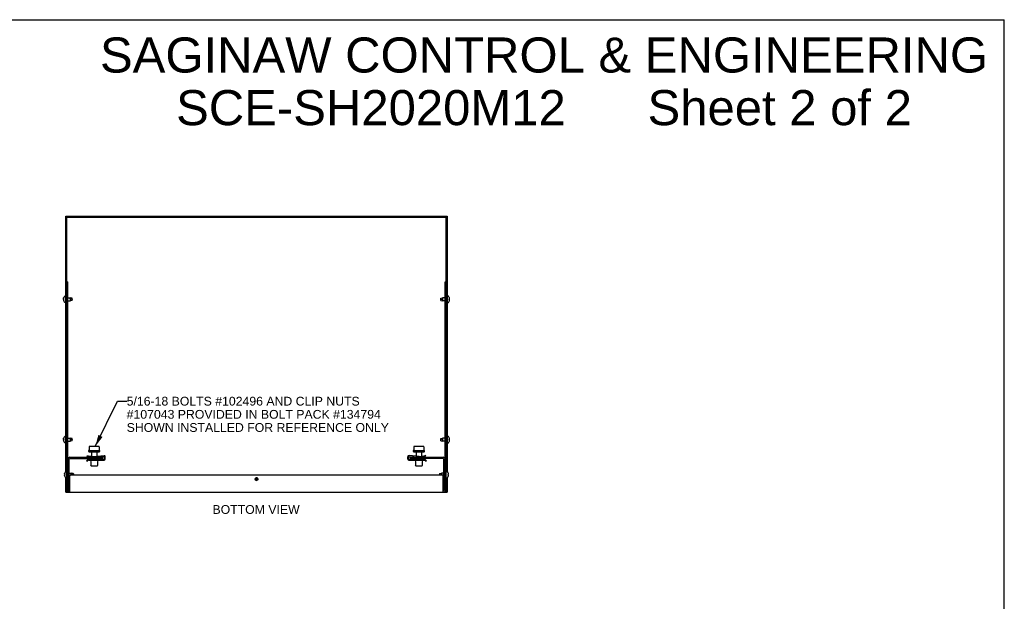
# Model space of a CAD drawing. Header units: inches. Extents: x 0 to 113, y 0 to 73.
# Tile 6 of 6: x 57 to 113, y 40 to 73. Entities that reach past the tile are written whole.
import ezdxf

# ---------------------------------------------------------------- set-up
doc = ezdxf.new("R2010")
doc.units = ezdxf.units.IN
doc.header["$LTSCALE"] = 6.233333
doc.header["$MEASUREMENT"] = 0
doc.layers.get('0').update_dxf_attribs({"linetype": 'CONTINUOUS'})
doc.layers.add('DIMENSIONS', color=7, linetype='CONTINUOUS')
doc.styles.get("Standard").update_dxf_attribs({"font": 'arial.ttf'})
doc.dimstyles.get("Standard").update_dxf_attribs({"dimtxt": 0.566667, "dimasz": 0.666667, "dimexe": 0.09, "dimexo": 0.07, "dimgap": 0.09, "dimtad": 0, "dimtih": 1, "dimtoh": 1, "dimdec": 3, "dimzin": 4, "dimdsep": 46, "dimtxsty": 'Standard', "dimblk": '_FILLED', "dimblk1": '_FILLED', "dimblk2": '_FILLED', "dimcen": 0.09, "dimadec": 3, "dimazin": 1, "dimtp": 0.001, "dimtm": 0.001, "dimtfac": 1, "dimtdec": 3, "dimtofl": 0, "dimtmove": 0, "dimatfit": 3, "dimldrblk": '_FILLED', "dimfxl": 0, "dimtolj": 1, "dimtzin": 4, "dimarcsym": 0})

# ---------------------------------------------------------------- blocks, each defined once
blk = doc.blocks.new('_FILLED')
at = {"color": 0, "linetype": 'ByBlock'}
blk.add_solid([(0, 0), (-1, 0.2), (-1, -0.2)], dxfattribs=at)

msp = doc.modelspace()

# ---------------------------------------------------------------- linework, layer by layer
at = {"color": 7, "linetype": 'Continuous'}
for p, q in [((0, 73.3333), (113.3333, 73.3333)), ((113.3333, 0), (113.3333, 73.3333)), ((59.8555, 47.5687), (59.8555, 62.1384)), ((59.8555, 62.1384), (81.5955, 62.1384)), ((81.5955, 62.1384), (81.5955, 47.5687)), ((59.9155, 46.3884), (59.9155, 58.3884)), ((59.9155, 58.3884), (59.9755, 58.3884)), ((81.4755, 58.3884), (81.5355, 58.3884)), ((81.4755, 46.3884), (81.4755, 58.3884)), ((59.7275, 57.4272), (59.7272, 57.423)), ((59.7273, 57.4234), (59.7272, 57.4237)), ((59.7275, 57.3555), (59.7272, 57.3532)), ((59.7273, 57.3535), (59.7272, 57.3539)), ((59.7311, 57.3709), (59.7321, 57.3736)), ((59.7312, 57.4529), (59.7321, 57.4571)), ((59.7321, 57.4033), (59.7348, 57.4033)), ((59.7321, 57.3736), (59.7364, 57.3737)), ((59.7422, 57.3736), (59.7321, 57.3736)), ((59.7422, 57.3723), (59.7321, 57.3723)), ((59.7364, 57.3737), (59.7422, 57.3738)), ((59.7422, 57.3721), (59.7381, 57.3722)), ((59.7401, 57.4815), (59.7422, 57.4869)), ((59.7426, 57.4876), (59.7422, 57.4866)), ((59.7422, 57.4869), (59.7425, 57.4876)), ((59.7422, 57.4866), (59.7422, 57.4869)), ((59.7422, 57.4031), (59.7426, 57.403)), ((59.7422, 57.3945), (59.7422, 57.3902)), ((59.7422, 57.3876), (59.7422, 57.3919)), ((59.7422, 57.3738), (59.7425, 57.3739)), ((59.7422, 57.3721), (59.7422, 57.3738)), ((59.7422, 57.3736), (59.7425, 57.3736)), ((59.7422, 57.3723), (59.7426, 57.3724)), ((59.7426, 57.3721), (59.7422, 57.3721)), ((59.7422, 57.29), (59.7426, 57.289)), ((59.7424, 57.4877), (59.7426, 57.4876)), ((59.7424, 57.2891), (59.7425, 57.2893)), ((59.7425, 57.4022), (59.7425, 57.403)), ((59.7425, 57.3747), (59.7426, 57.3721)), ((59.8555, 57.5749), (59.809, 57.5749)), ((59.9755, 57.4709), (60.1305, 57.4709)), ((59.9755, 57.3059), (60.1305, 57.3059)), ((60.0639, 57.4617), (60.0597, 57.4645)), ((60.2206, 57.4619), (60.1305, 57.4709)), ((60.1305, 57.3877), (60.1305, 57.4242)), ((60.1305, 57.3059), (60.1305, 57.3877)), ((60.2206, 57.315), (60.1305, 57.3059)), ((60.2305, 57.4509), (60.2206, 57.4619)), ((60.2206, 57.315), (60.2206, 57.3905)), ((60.2305, 57.3259), (60.2206, 57.315)), ((60.2305, 57.326), (60.2305, 57.4509)), ((81.2205, 57.4509), (81.2305, 57.4619)), ((81.2205, 57.3259), (81.2205, 57.4509)), ((81.2205, 57.3259), (81.2305, 57.315)), ((81.2305, 57.4619), (81.3205, 57.4709)), ((81.2305, 57.4619), (81.2305, 57.3858)), ((81.2305, 57.315), (81.3205, 57.3059)), ((81.4755, 57.4709), (81.3205, 57.4709)), ((81.3205, 57.4709), (81.3205, 57.3884)), ((81.3205, 57.3884), (81.3205, 57.3521)), ((81.4755, 57.3059), (81.3205, 57.3059)), ((81.5955, 57.5749), (81.6421, 57.5749)), ((81.7085, 57.4877), (81.7089, 57.488)), ((81.7089, 57.4867), (81.7085, 57.4877)), ((81.7085, 57.4039), (81.7089, 57.4039)), ((81.7089, 57.3729), (81.7085, 57.373)), ((81.7085, 57.2892), (81.7089, 57.2902)), ((81.7089, 57.2889), (81.7085, 57.2892)), ((81.7089, 57.4039), (81.7189, 57.4039)), ((81.7189, 57.3729), (81.7089, 57.3729)), ((81.7189, 57.3199), (81.7199, 57.3241)), ((81.7236, 57.421), (81.7238, 57.4233)), ((81.7238, 57.3536), (81.7236, 57.3559)), ((81.7236, 57.3494), (81.7238, 57.3536)), ((59.8555, 57.2019), (59.809, 57.2019)), ((81.5955, 57.2019), (81.6421, 57.2019)), ((59.7275, 49.4272), (59.7272, 49.423)), ((59.7273, 49.4234), (59.7272, 49.4237)), ((59.7311, 49.3709), (59.7321, 49.3736)), ((59.7312, 49.4529), (59.7321, 49.4571)), ((59.7321, 49.4033), (59.7364, 49.4032)), ((59.7321, 49.3736), (59.7364, 49.3737)), ((59.7422, 49.3736), (59.7321, 49.3736)), ((59.7422, 49.3723), (59.7321, 49.3723)), ((59.7364, 49.3722), (59.7321, 49.3723)), ((59.7364, 49.4032), (59.7422, 49.4031)), ((59.7364, 49.3737), (59.7422, 49.3738)), ((59.7422, 49.3721), (59.7364, 49.3722)), ((59.7401, 49.4815), (59.7422, 49.4869)), ((59.7426, 49.4876), (59.7422, 49.4866)), ((59.7422, 49.4869), (59.7425, 49.4876)), ((59.7422, 49.4866), (59.7422, 49.4869)), ((59.7422, 49.4031), (59.7426, 49.403)), ((59.7422, 49.3945), (59.7422, 49.3902)), ((59.7422, 49.3919), (59.7422, 49.3876)), ((59.7422, 49.3738), (59.7425, 49.3739)), ((59.7422, 49.3721), (59.7422, 49.3738)), ((59.7422, 49.3736), (59.7425, 49.3736)), ((59.7422, 49.3723), (59.7426, 49.3724)), ((59.7426, 49.3721), (59.7422, 49.3721)), ((59.7424, 49.4877), (59.7426, 49.4876)), ((59.7425, 49.4022), (59.7425, 49.403)), ((59.7425, 49.3747), (59.7426, 49.3721)), ((59.8555, 49.5749), (59.809, 49.5749)), ((59.9755, 49.4709), (60.1305, 49.4709)), ((60.0639, 49.4617), (60.0597, 49.4645)), ((60.2206, 49.4619), (60.1305, 49.4709)), ((60.1305, 49.3877), (60.1305, 49.4242)), ((60.1305, 49.3059), (60.1305, 49.3877)), ((60.2305, 49.4509), (60.2206, 49.4619)), ((60.2206, 49.315), (60.2206, 49.3905)), ((60.2305, 49.326), (60.2305, 49.4509)), ((81.2205, 49.4509), (81.2305, 49.4619)), ((81.2205, 49.3259), (81.2205, 49.4509)), ((81.2305, 49.4619), (81.3205, 49.4709)), ((81.2305, 49.4619), (81.2305, 49.3858)), ((81.4755, 49.4709), (81.3205, 49.4709)), ((81.3205, 49.4709), (81.3205, 49.3884)), ((81.3205, 49.3884), (81.3205, 49.3521)), ((81.5955, 49.5749), (81.6421, 49.5749)), ((81.7085, 49.4877), (81.7089, 49.488)), ((81.7089, 49.4867), (81.7085, 49.4877)), ((81.7085, 49.4039), (81.7089, 49.4039)), ((81.7089, 49.3729), (81.7085, 49.373)), ((81.7089, 49.4039), (81.7189, 49.4039)), ((81.7189, 49.3729), (81.7089, 49.3729)), ((81.7236, 49.421), (81.7238, 49.4233)), ((59.7275, 49.3555), (59.7272, 49.3532)), ((59.7273, 49.3535), (59.7272, 49.3539)), ((59.7422, 49.29), (59.7426, 49.289)), ((59.7424, 49.2891), (59.7425, 49.2893)), ((59.8555, 49.2019), (59.809, 49.2019)), ((59.9755, 49.3059), (60.1305, 49.3059)), ((60.2206, 49.315), (60.1305, 49.3059)), ((60.2305, 49.3259), (60.2206, 49.315)), ((61.1887, 48.9872), (61.1887, 48.7849)), ((61.2016, 48.9993), (61.1944, 48.9962)), ((61.2016, 48.9993), (61.2021, 48.9994)), ((61.6994, 49.0084), (61.2517, 49.0084)), ((61.7495, 48.9993), (61.749, 48.9994)), ((61.7567, 48.9962), (61.7495, 48.9993)), ((61.7623, 48.9872), (61.7623, 48.7849)), ((79.6887, 48.9872), (79.6887, 48.7849)), ((79.7016, 48.9993), (79.6944, 48.9962)), ((79.7016, 48.9993), (79.7021, 48.9994)), ((80.1994, 49.0084), (79.7517, 49.0084)), ((80.2495, 48.9993), (80.249, 48.9994)), ((80.2567, 48.9962), (80.2495, 48.9993)), ((80.2623, 48.9872), (80.2623, 48.7849)), ((81.2205, 49.3259), (81.2305, 49.315)), ((81.2305, 49.315), (81.3205, 49.3059)), ((81.4755, 49.3059), (81.3205, 49.3059)), ((81.5955, 49.2019), (81.6421, 49.2019)), ((81.7085, 49.2892), (81.7089, 49.2902)), ((81.7089, 49.2889), (81.7085, 49.2892)), ((81.7189, 49.3199), (81.7199, 49.3241)), ((81.7238, 49.3536), (81.7236, 49.3559)), ((81.7236, 49.3494), (81.7238, 49.3536)), ((60.0505, 46.5054), (60.0505, 48.2714)), ((60.0925, 48.3134), (61.9755, 48.3134)), ((61.0776, 48.4429), (61.088, 48.4846)), ((61.1933, 48.4139), (61.0776, 48.4429)), ((61.088, 48.4846), (61.1933, 48.4582)), ((61.1345, 48.2629), (62.0275, 48.2629)), ((61.1607, 48.7684), (61.7904, 48.7684)), ((61.1824, 48.6984), (61.7687, 48.6984)), ((61.1826, 48.7757), (61.1826, 48.7757)), ((61.3205, 48.6984), (61.3205, 48.4367)), ((61.3205, 48.3923), (61.3205, 48.3884)), ((61.3205, 48.3134), (61.3205, 48.2629)), ((61.4656, 48.4353), (62.0359, 48.4796)), ((62.0252, 48.4344), (61.4656, 48.391)), ((61.6305, 48.6984), (61.6305, 48.4481)), ((61.6305, 48.4038), (61.6305, 48.3884)), ((61.6305, 48.3134), (61.6305, 48.2629)), ((61.7623, 48.7849), (61.7625, 48.7834)), ((61.7671, 48.7762), (61.765, 48.7769)), ((61.9755, 48.3134), (61.9755, 48.3884)), ((62.0575, 48.2929), (62.0575, 48.4045)), ((62.1005, 48.2846), (62.1005, 48.4198)), ((79.3505, 48.2846), (79.3505, 48.4198)), ((79.3935, 48.2929), (79.3935, 48.4045)), ((79.9855, 48.4353), (79.4152, 48.4796)), ((79.4235, 48.2629), (80.3166, 48.2629)), ((79.4259, 48.4344), (79.9855, 48.391)), ((79.4755, 48.3134), (79.4755, 48.3884)), ((81.3585, 48.3134), (79.4755, 48.3134)), ((79.6607, 48.7684), (80.2904, 48.7684)), ((79.6824, 48.6984), (80.2687, 48.6984)), ((79.8205, 48.6984), (79.8205, 48.4481)), ((79.8205, 48.4038), (79.8205, 48.3884)), ((79.8205, 48.3134), (79.8205, 48.2629)), ((80.1305, 48.6984), (80.1305, 48.4367)), ((80.1305, 48.3923), (80.1305, 48.3884)), ((80.1305, 48.3134), (80.1305, 48.2629)), ((80.3631, 48.4846), (80.2578, 48.4582)), ((80.2578, 48.4139), (80.3735, 48.4429)), ((80.2623, 48.7849), (80.2625, 48.7834)), ((80.2671, 48.7762), (80.265, 48.7769)), ((80.3735, 48.4429), (80.3631, 48.4846)), ((81.4005, 46.5054), (81.4005, 48.2714)), ((61.0405, 48.1914), (61.0911, 48.2444)), ((61.0405, 48.1914), (61.0716, 48.1617)), ((61.0716, 48.1617), (61.1228, 48.2153)), ((61.1445, 48.2246), (62.0405, 48.2246)), ((61.2606, 48.1995), (61.2877, 48.1318)), ((61.2905, 48.1169), (61.2905, 47.9241)), ((61.3005, 47.8876), (61.2926, 47.9115)), ((61.6505, 47.8876), (61.3005, 47.8876)), ((61.6505, 47.8876), (61.6585, 47.9115)), ((61.6605, 48.1169), (61.6605, 47.9241)), ((61.6905, 48.1995), (61.6634, 48.1318)), ((79.4105, 48.2246), (80.3066, 48.2246)), ((79.7606, 48.1995), (79.7877, 48.1318)), ((79.7905, 48.1169), (79.7905, 47.9241)), ((79.8005, 47.8876), (79.7926, 47.9115)), ((80.1505, 47.8876), (79.8005, 47.8876)), ((80.1505, 47.8876), (80.1585, 47.9115)), ((80.1605, 48.1169), (80.1605, 47.9241)), ((80.1905, 48.1995), (80.1634, 48.1318)), ((80.3283, 48.2153), (80.3794, 48.1617)), ((80.36, 48.2444), (80.4105, 48.1914)), ((80.3794, 48.1617), (80.4105, 48.1914)), ((59.7875, 47.4272), (59.7872, 47.423)), ((59.7873, 47.4234), (59.7872, 47.4237)), ((59.7875, 47.3555), (59.7872, 47.3532)), ((59.7873, 47.3535), (59.7872, 47.3539)), ((59.7911, 47.3709), (59.7921, 47.3736)), ((59.7912, 47.4529), (59.7921, 47.4571)), ((59.7921, 47.4033), (59.7964, 47.4032)), ((59.7921, 47.3736), (59.7964, 47.3737)), ((59.8022, 47.3736), (59.7921, 47.3736)), ((59.7964, 47.3722), (59.7921, 47.3723)), ((59.8022, 47.3723), (59.7921, 47.3723)), ((59.7964, 47.4032), (59.8022, 47.4031)), ((59.7964, 47.3737), (59.8022, 47.3738)), ((59.8022, 47.3721), (59.7964, 47.3722)), ((59.8001, 47.4815), (59.8022, 47.4869)), ((59.8026, 47.4876), (59.8022, 47.4866)), ((59.8022, 47.4869), (59.8025, 47.4876)), ((59.8022, 47.4866), (59.8022, 47.4869)), ((59.8022, 47.4031), (59.8026, 47.403)), ((59.8022, 47.3945), (59.8022, 47.3902)), ((59.8022, 47.3919), (59.8022, 47.3876)), ((59.8022, 47.3738), (59.8025, 47.3739)), ((59.8022, 47.3721), (59.8022, 47.3738)), ((59.8022, 47.3736), (59.8025, 47.3736)), ((59.8022, 47.3723), (59.8026, 47.3724)), ((59.8026, 47.3721), (59.8022, 47.3721)), ((59.8022, 47.29), (59.8026, 47.289)), ((59.8024, 47.4877), (59.8026, 47.4876)), ((59.8024, 47.2891), (59.8025, 47.2893)), ((59.8025, 47.4022), (59.8025, 47.403)), ((59.8025, 47.3747), (59.8026, 47.3721)), ((59.8555, 46.3884), (59.8555, 47.2082)), ((59.9155, 47.5749), (59.869, 47.5749)), ((59.9155, 47.2019), (59.869, 47.2019)), ((60.0505, 47.4709), (60.1905, 47.4709)), ((60.0505, 47.3059), (60.0923, 47.3059)), ((60.2806, 47.4619), (60.1905, 47.4709)), ((60.1905, 47.3884), (60.1905, 47.4242)), ((60.2905, 47.4509), (60.2806, 47.4619)), ((60.2905, 47.4509), (60.2905, 47.3884)), ((70.7255, 47.1384), (70.788, 47.1384)), ((70.7255, 47.0559), (70.7255, 47.1384)), ((81.1605, 47.4509), (81.1705, 47.4619)), ((81.1605, 47.4509), (81.1605, 47.3884)), ((81.1705, 47.4619), (81.2605, 47.4709)), ((81.1705, 47.4619), (81.1705, 47.3884)), ((81.4005, 47.4709), (81.2605, 47.4709)), ((81.2605, 47.4709), (81.2605, 47.3884)), ((81.4005, 47.3059), (81.3588, 47.3059)), ((81.5355, 47.5749), (81.5821, 47.5749)), ((81.5355, 47.2019), (81.5821, 47.2019)), ((81.5955, 47.2082), (81.5955, 46.3884)), ((81.6485, 47.4877), (81.6489, 47.488)), ((81.6489, 47.4867), (81.6485, 47.4877)), ((81.6485, 47.4039), (81.6489, 47.4039)), ((81.6489, 47.3729), (81.6485, 47.373)), ((81.6485, 47.2892), (81.6489, 47.2902)), ((81.6489, 47.2889), (81.6485, 47.2892)), ((81.6489, 47.4039), (81.6589, 47.4039)), ((81.6589, 47.3729), (81.6489, 47.3729)), ((81.6589, 47.3199), (81.6599, 47.3241)), ((81.6636, 47.421), (81.6638, 47.4233)), ((81.6638, 47.3536), (81.6636, 47.3559)), ((81.6636, 47.3494), (81.6638, 47.3536)), ((59.8555, 46.3884), (59.9755, 46.3884)), ((81.4755, 46.3884), (81.5955, 46.3884))]:
    msp.add_line(p, q, dxfattribs=at)
at = {"color": 3, "linetype": 'Continuous'}
for p, q in [((59.8555, 62.0784), (81.5955, 62.0784)), ((59.9155, 58.3884), (59.9155, 62.0784)), ((81.5355, 46.3884), (81.5355, 62.0784)), ((59.9755, 46.3884), (59.9755, 58.3884)), ((60.0925, 48.3884), (61.9755, 48.3884)), ((79.4755, 48.3884), (81.3585, 48.3884)), ((60.0923, 46.5054), (60.0923, 47.3254)), ((60.1553, 47.3884), (81.2958, 47.3884)), ((81.3588, 46.5054), (81.3588, 47.3254)), ((59.9755, 46.3884), (81.4755, 46.3884)), ((60.0923, 46.4826), (60.0923, 46.5054)), ((60.0924, 46.4082), (60.0923, 46.4826)), ((60.0925, 46.3907), (60.0924, 46.4082)), ((60.0925, 46.3884), (60.0925, 46.3907)), ((81.3588, 46.4826), (81.3588, 46.5054))]:
    msp.add_line(p, q, dxfattribs=at)
for points in [[(59.9575, 62.0364), (59.9405, 62.0473), (59.9235, 62.0574), (59.9155, 62.0615)], [(59.9575, 62.0364), (59.9467, 62.0434), (59.9365, 62.0504), (59.9278, 62.0574), (59.9212, 62.0644), (59.917, 62.0714)], [(81.4935, 62.0364), (81.5044, 62.0434), (81.5145, 62.0504), (81.5232, 62.0574), (81.5299, 62.0644), (81.5341, 62.0714)], [(81.4935, 62.0364), (81.5105, 62.0473), (81.5275, 62.0574), (81.5355, 62.0615)], [(81.3585, 46.3884), (81.3586, 46.3907), (81.3586, 46.3974), (81.3588, 46.4826)]]:
    msp.add_lwpolyline(points, dxfattribs=at)
at = {"color": 7, "linetype": 'Continuous'}
for points in [[(59.7272, 57.4237), (59.7275, 57.4278), (59.7279, 57.432), (59.7284, 57.4362), (59.7289, 57.4404), (59.7296, 57.4446), (59.7303, 57.4487), (59.7312, 57.4529)], [(59.7272, 57.423), (59.7275, 57.4207), (59.7279, 57.4183), (59.7283, 57.4159), (59.7289, 57.4135), (59.7295, 57.411), (59.7303, 57.4085), (59.7311, 57.406), (59.7321, 57.4033)], [(59.7272, 57.3539), (59.7275, 57.3562), (59.7279, 57.3586), (59.7283, 57.361), (59.7289, 57.3634), (59.7295, 57.3659), (59.7303, 57.3684), (59.7311, 57.3709)], [(59.7272, 57.3532), (59.7275, 57.3491), (59.7279, 57.3449), (59.7284, 57.3407), (59.7289, 57.3365), (59.7296, 57.3323), (59.7303, 57.3282), (59.7312, 57.324), (59.7321, 57.3198)], [(59.7321, 57.4568), (59.7312, 57.4526), (59.7303, 57.4484), (59.7296, 57.4441), (59.7289, 57.4399), (59.7284, 57.4357), (59.7279, 57.4315), (59.7275, 57.4272)], [(59.7321, 57.3723), (59.7311, 57.3698), (59.7303, 57.3673), (59.7295, 57.3649), (59.7289, 57.3625), (59.7283, 57.3601), (59.7279, 57.3578), (59.7275, 57.3555)], [(59.7422, 57.4866), (59.7401, 57.4812), (59.7381, 57.476), (59.7364, 57.4709), (59.7348, 57.466), (59.7334, 57.4613), (59.7321, 57.4568)], [(59.7321, 57.4571), (59.7334, 57.4616), (59.7348, 57.4663), (59.7364, 57.4712), (59.7381, 57.4762), (59.7401, 57.4815)], [(59.7381, 57.3722), (59.7334, 57.3723), (59.7321, 57.3723)], [(59.7321, 57.3198), (59.7334, 57.3153), (59.7348, 57.3106), (59.7364, 57.3057), (59.7381, 57.3007), (59.7401, 57.2954), (59.7422, 57.29)], [(59.7348, 57.4033), (59.7364, 57.4032), (59.7422, 57.4031)], [(59.7422, 57.488), (59.7422, 57.4879), (59.7422, 57.4879), (59.7424, 57.4877)], [(59.7426, 57.403), (59.7425, 57.4005), (59.7424, 57.3979), (59.7423, 57.3953), (59.7422, 57.3927)], [(59.7422, 57.3945), (59.7423, 57.3971), (59.7424, 57.3997), (59.7425, 57.4022)], [(59.7422, 57.3876), (59.7422, 57.385), (59.7422, 57.3824), (59.7423, 57.3798), (59.7424, 57.3772), (59.7425, 57.3747)], [(59.7422, 57.2889), (59.7422, 57.289), (59.7422, 57.289), (59.7424, 57.2891)], [(59.7426, 57.289), (59.7424, 57.289), (59.7422, 57.2889), (59.7422, 57.2889)], [(60.0505, 57.4709), (60.0713, 57.4573), (60.0927, 57.4445), (60.1146, 57.4327), (60.1369, 57.4218), (60.1598, 57.412), (60.183, 57.4031), (60.2066, 57.3953), (60.2305, 57.3884)], [(60.0597, 57.4645), (60.0563, 57.4668), (60.0548, 57.4678), (60.0536, 57.4687), (60.0525, 57.4695), (60.0516, 57.4701), (60.051, 57.4705), (60.0507, 57.4708), (60.0505, 57.4709)], [(60.1305, 57.4242), (60.1273, 57.4257), (60.124, 57.4273), (60.1207, 57.4289), (60.1175, 57.4306), (60.1143, 57.4322), (60.1111, 57.4339), (60.108, 57.4355), (60.1049, 57.4372), (60.1018, 57.4389), (60.0987, 57.4406), (60.0955, 57.4423), (60.0923, 57.4442), (60.089, 57.4461), (60.0855, 57.4481), (60.082, 57.4502), (60.0785, 57.4524), (60.0751, 57.4545), (60.0719, 57.4565), (60.069, 57.4584), (60.0663, 57.4601), (60.0639, 57.4617)], [(60.2206, 57.3905), (60.2091, 57.3938), (60.1976, 57.3975), (60.1859, 57.4014), (60.1742, 57.4057), (60.1627, 57.4101), (60.1515, 57.4147), (60.1408, 57.4194), (60.1305, 57.4242)], [(60.2206, 57.3905), (60.2232, 57.3898), (60.2258, 57.3891), (60.2282, 57.3885), (60.2305, 57.3879)], [(81.7089, 57.3884), (81.7089, 57.391), (81.7088, 57.3936), (81.7088, 57.3962), (81.7087, 57.3988), (81.7086, 57.4013), (81.7085, 57.4039)], [(81.7085, 57.373), (81.7086, 57.3755), (81.7087, 57.3781), (81.7088, 57.3807), (81.7088, 57.3833), (81.7089, 57.3859), (81.7089, 57.3884)], [(81.7238, 57.4233), (81.7236, 57.4275), (81.7232, 57.4317), (81.7227, 57.4359), (81.7221, 57.4401), (81.7215, 57.4444), (81.7207, 57.4486), (81.7199, 57.4528), (81.7189, 57.4569)], [(81.7189, 57.4039), (81.7199, 57.4065), (81.7208, 57.4091), (81.7216, 57.4115), (81.7222, 57.4139), (81.7228, 57.4163), (81.7232, 57.4187), (81.7236, 57.421)], [(81.7236, 57.3559), (81.7232, 57.3582), (81.7228, 57.3606), (81.7222, 57.3629), (81.7216, 57.3654), (81.7208, 57.3678), (81.7199, 57.3704), (81.7189, 57.3729)], [(81.7199, 57.3241), (81.7207, 57.3283), (81.7215, 57.3325), (81.7221, 57.3368), (81.7227, 57.341), (81.7232, 57.3452), (81.7236, 57.3494)], [(59.7272, 49.4237), (59.7275, 49.4278), (59.7279, 49.432), (59.7284, 49.4362), (59.7289, 49.4404), (59.7296, 49.4446), (59.7303, 49.4487), (59.7312, 49.4529)], [(59.7272, 49.423), (59.7275, 49.4207), (59.7279, 49.4183), (59.7283, 49.4159), (59.7289, 49.4135), (59.7295, 49.411), (59.7303, 49.4085), (59.7311, 49.406), (59.7321, 49.4033)], [(59.7272, 49.3539), (59.7275, 49.3562), (59.7279, 49.3586), (59.7283, 49.361), (59.7289, 49.3634), (59.7295, 49.3659), (59.7303, 49.3684), (59.7311, 49.3709)], [(59.7321, 49.4568), (59.7312, 49.4526), (59.7303, 49.4484), (59.7296, 49.4441), (59.7289, 49.4399), (59.7284, 49.4357), (59.7279, 49.4315), (59.7275, 49.4272)], [(59.7321, 49.3723), (59.7311, 49.3698), (59.7303, 49.3673), (59.7295, 49.3649), (59.7289, 49.3625), (59.7283, 49.3601), (59.7279, 49.3578), (59.7275, 49.3555)], [(59.7422, 49.4866), (59.7401, 49.4812), (59.7381, 49.476), (59.7364, 49.4709), (59.7348, 49.466), (59.7334, 49.4613), (59.7321, 49.4568)], [(59.7321, 49.4571), (59.7334, 49.4616), (59.7348, 49.4663), (59.7364, 49.4712), (59.7381, 49.4762), (59.7401, 49.4815)], [(59.7422, 49.488), (59.7422, 49.4879), (59.7422, 49.4879), (59.7424, 49.4877)], [(59.7426, 49.403), (59.7425, 49.4005), (59.7424, 49.3979), (59.7423, 49.3953), (59.7422, 49.3927)], [(59.7422, 49.3945), (59.7423, 49.3971), (59.7424, 49.3997), (59.7425, 49.4022)], [(59.7422, 49.3876), (59.7422, 49.385), (59.7422, 49.3824), (59.7423, 49.3798), (59.7424, 49.3772), (59.7425, 49.3747)], [(60.0505, 49.4709), (60.0713, 49.4573), (60.0927, 49.4445), (60.1146, 49.4327), (60.1369, 49.4218), (60.1598, 49.412), (60.183, 49.4031), (60.2066, 49.3953), (60.2305, 49.3884)], [(60.0597, 49.4645), (60.0563, 49.4668), (60.0548, 49.4678), (60.0536, 49.4687), (60.0525, 49.4695), (60.0516, 49.4701), (60.051, 49.4705), (60.0507, 49.4708), (60.0505, 49.4709)], [(60.1305, 49.4242), (60.1273, 49.4257), (60.124, 49.4273), (60.1207, 49.4289), (60.1175, 49.4306), (60.1143, 49.4322), (60.1111, 49.4339), (60.108, 49.4355), (60.1049, 49.4372), (60.1018, 49.4389), (60.0987, 49.4406), (60.0955, 49.4423), (60.0923, 49.4442), (60.089, 49.4461), (60.0855, 49.4481), (60.082, 49.4502), (60.0785, 49.4524), (60.0751, 49.4545), (60.0719, 49.4565), (60.069, 49.4584), (60.0663, 49.4601), (60.0639, 49.4617)], [(60.2206, 49.3905), (60.2091, 49.3938), (60.1976, 49.3975), (60.1859, 49.4014), (60.1742, 49.4057), (60.1627, 49.4101), (60.1515, 49.4147), (60.1408, 49.4194), (60.1305, 49.4242)], [(60.2206, 49.3905), (60.2232, 49.3898), (60.2258, 49.3891), (60.2282, 49.3885), (60.2305, 49.3879)], [(81.7089, 49.3884), (81.7089, 49.391), (81.7088, 49.3936), (81.7088, 49.3962), (81.7087, 49.3988), (81.7086, 49.4013), (81.7085, 49.4039)], [(81.7085, 49.373), (81.7086, 49.3755), (81.7087, 49.3781), (81.7088, 49.3807), (81.7088, 49.3833), (81.7089, 49.3859), (81.7089, 49.3884)], [(81.7238, 49.4233), (81.7236, 49.4275), (81.7232, 49.4317), (81.7227, 49.4359), (81.7221, 49.4401), (81.7215, 49.4444), (81.7207, 49.4486), (81.7199, 49.4528), (81.7189, 49.4569)], [(81.7189, 49.4039), (81.7199, 49.4065), (81.7208, 49.4091), (81.7216, 49.4115), (81.7222, 49.4139), (81.7228, 49.4163), (81.7232, 49.4187), (81.7236, 49.421)], [(81.7236, 49.3559), (81.7232, 49.3582), (81.7228, 49.3606), (81.7222, 49.3629), (81.7216, 49.3654), (81.7208, 49.3678), (81.7199, 49.3704), (81.7189, 49.3729)], [(59.7272, 49.3532), (59.7275, 49.3491), (59.7279, 49.3449), (59.7284, 49.3407), (59.7289, 49.3365), (59.7296, 49.3323), (59.7303, 49.3282), (59.7312, 49.324), (59.7321, 49.3198)], [(59.7321, 49.3198), (59.7334, 49.3153), (59.7348, 49.3106), (59.7364, 49.3057), (59.7381, 49.3007), (59.7401, 49.2954), (59.7422, 49.29)], [(59.7422, 49.2889), (59.7422, 49.289), (59.7422, 49.289), (59.7424, 49.2891)], [(59.7426, 49.289), (59.7424, 49.289), (59.7422, 49.2889), (59.7422, 49.2889)], [(81.7199, 49.3241), (81.7207, 49.3283), (81.7215, 49.3325), (81.7221, 49.3368), (81.7227, 49.341), (81.7232, 49.3452), (81.7236, 49.3494)], [(61.1826, 48.7757), (61.1827, 48.7758), (61.1828, 48.7758), (61.183, 48.7759), (61.1834, 48.7761), (61.1838, 48.7763), (61.1842, 48.7766), (61.1847, 48.7769), (61.1853, 48.7774)], [(61.1853, 48.7774), (61.1859, 48.7779), (61.1865, 48.7786), (61.1871, 48.7794), (61.1877, 48.7805), (61.1882, 48.7819), (61.1886, 48.7834), (61.1887, 48.7849)], [(61.7625, 48.7834), (61.7628, 48.7819), (61.7634, 48.7805), (61.764, 48.7794)], [(61.764, 48.7794), (61.7646, 48.7786), (61.7652, 48.7779), (61.7658, 48.7774), (61.7663, 48.7769), (61.7668, 48.7766), (61.7673, 48.7763), (61.7677, 48.7761), (61.768, 48.7759), (61.7683, 48.7758)], [(79.6826, 48.7757), (79.6826, 48.7757), (79.6826, 48.7757), (79.6827, 48.7758), (79.6828, 48.7758), (79.683, 48.7759), (79.6834, 48.7761), (79.6838, 48.7763), (79.6842, 48.7766), (79.6847, 48.7769), (79.6853, 48.7774)], [(79.6853, 48.7774), (79.6859, 48.7779), (79.6865, 48.7786), (79.6871, 48.7794), (79.6877, 48.7805), (79.6882, 48.7819), (79.6886, 48.7834), (79.6887, 48.7849)], [(80.2625, 48.7834), (80.2628, 48.7819), (80.2634, 48.7805), (80.264, 48.7794)], [(80.264, 48.7794), (80.2646, 48.7786), (80.2652, 48.7779), (80.2658, 48.7774), (80.2663, 48.7769), (80.2668, 48.7766), (80.2673, 48.7763), (80.2677, 48.7761), (80.268, 48.7759), (80.2683, 48.7758)], [(59.7872, 47.4237), (59.7875, 47.4278), (59.7879, 47.432), (59.7884, 47.4362), (59.7889, 47.4404), (59.7896, 47.4446), (59.7903, 47.4487), (59.7912, 47.4529)], [(59.7872, 47.423), (59.7875, 47.4207), (59.7879, 47.4183), (59.7883, 47.4159), (59.7889, 47.4135), (59.7895, 47.411), (59.7903, 47.4085), (59.7911, 47.406), (59.7921, 47.4033)], [(59.7872, 47.3539), (59.7875, 47.3562), (59.7879, 47.3586), (59.7883, 47.361), (59.7889, 47.3634), (59.7895, 47.3659), (59.7903, 47.3684), (59.7911, 47.3709)], [(59.7872, 47.3532), (59.7875, 47.3491), (59.7879, 47.3449), (59.7884, 47.3407), (59.7889, 47.3365), (59.7896, 47.3323), (59.7903, 47.3282), (59.7912, 47.324), (59.7921, 47.3198)], [(59.7921, 47.4568), (59.7912, 47.4526), (59.7903, 47.4484), (59.7896, 47.4441), (59.7889, 47.4399), (59.7884, 47.4357), (59.7879, 47.4315), (59.7875, 47.4272)], [(59.7921, 47.3723), (59.7911, 47.3698), (59.7903, 47.3673), (59.7895, 47.3649), (59.7889, 47.3625), (59.7883, 47.3601), (59.7879, 47.3578), (59.7875, 47.3555)], [(59.8022, 47.4866), (59.8001, 47.4812), (59.7981, 47.476), (59.7964, 47.4709), (59.7948, 47.466), (59.7934, 47.4613), (59.7921, 47.4568)], [(59.7921, 47.4571), (59.7934, 47.4616), (59.7948, 47.4663), (59.7964, 47.4712), (59.7981, 47.4762), (59.8001, 47.4815)], [(59.7921, 47.3198), (59.7934, 47.3153), (59.7948, 47.3106), (59.7964, 47.3057), (59.7981, 47.3007), (59.8001, 47.2954), (59.8022, 47.29)], [(59.8022, 47.488), (59.8022, 47.4879), (59.8022, 47.4879), (59.8024, 47.4877)], [(59.8026, 47.403), (59.8025, 47.4005), (59.8024, 47.3979), (59.8023, 47.3953), (59.8022, 47.3927)], [(59.8022, 47.3945), (59.8023, 47.3971), (59.8024, 47.3997), (59.8025, 47.4022)], [(59.8022, 47.3876), (59.8022, 47.385), (59.8022, 47.3824), (59.8023, 47.3798), (59.8024, 47.3772), (59.8025, 47.3747)], [(59.8022, 47.2889), (59.8022, 47.289), (59.8022, 47.289), (59.8024, 47.2891)], [(59.8026, 47.289), (59.8024, 47.289), (59.8022, 47.2889), (59.8022, 47.2889)], [(60.1105, 47.4709), (60.1313, 47.4573), (60.1527, 47.4445), (60.1746, 47.4327), (60.1969, 47.4218), (60.2198, 47.412), (60.243, 47.4031), (60.2666, 47.3953), (60.2905, 47.3884)], [(60.1239, 47.4617), (60.1197, 47.4645), (60.1179, 47.4657), (60.1163, 47.4668), (60.1148, 47.4678), (60.1136, 47.4687), (60.1125, 47.4695), (60.1116, 47.4701), (60.111, 47.4705), (60.1107, 47.4708), (60.1105, 47.4709)], [(60.1905, 47.4242), (60.1873, 47.4257), (60.184, 47.4273), (60.1807, 47.4289), (60.1775, 47.4306), (60.1743, 47.4322), (60.1711, 47.4339), (60.168, 47.4355), (60.1649, 47.4372), (60.1618, 47.4389), (60.1587, 47.4406), (60.1555, 47.4423), (60.1523, 47.4442), (60.149, 47.4461), (60.1455, 47.4481), (60.142, 47.4502), (60.1385, 47.4524), (60.1351, 47.4545), (60.1319, 47.4565), (60.129, 47.4584), (60.1263, 47.4601), (60.1239, 47.4617)], [(60.2806, 47.3905), (60.2691, 47.3938), (60.2576, 47.3975), (60.2459, 47.4014), (60.2342, 47.4057), (60.2227, 47.4101), (60.2115, 47.4147), (60.2008, 47.4194), (60.1905, 47.4242)], [(70.799, 47.1358), (70.7961, 47.1365), (70.7933, 47.1372), (70.7906, 47.1378), (70.788, 47.1384)], [(70.799, 47.1358), (70.8, 47.1324), (70.8007, 47.1288), (70.8013, 47.1248), (70.8016, 47.1206), (70.8016, 47.1161), (70.8013, 47.1115), (70.8006, 47.1068), (70.7996, 47.1021)], [(81.6489, 47.3884), (81.6489, 47.391), (81.6488, 47.3936), (81.6488, 47.3962), (81.6487, 47.3988), (81.6486, 47.4013), (81.6485, 47.4039)], [(81.6485, 47.373), (81.6486, 47.3755), (81.6487, 47.3781), (81.6488, 47.3807), (81.6488, 47.3833), (81.6489, 47.3859), (81.6489, 47.3884)], [(81.6638, 47.4233), (81.6636, 47.4275), (81.6632, 47.4317), (81.6627, 47.4359), (81.6621, 47.4401), (81.6615, 47.4444), (81.6607, 47.4486), (81.6599, 47.4528), (81.6589, 47.4569)], [(81.6589, 47.4039), (81.6599, 47.4065), (81.6608, 47.4091), (81.6616, 47.4115), (81.6622, 47.4139), (81.6628, 47.4163), (81.6632, 47.4187), (81.6636, 47.421)], [(81.6636, 47.3559), (81.6632, 47.3582), (81.6628, 47.3606), (81.6622, 47.3629), (81.6616, 47.3654), (81.6608, 47.3678), (81.6599, 47.3704), (81.6589, 47.3729)], [(81.6599, 47.3241), (81.6607, 47.3283), (81.6615, 47.3325), (81.6621, 47.3368), (81.6627, 47.341), (81.6632, 47.3452), (81.6636, 47.3494)]]:
    msp.add_lwpolyline(points, dxfattribs=at)
at = {"color": 3, "linetype": 'Continuous'}
msp.add_circle((70.7255, 47.1384), 0.083, dxfattribs=at)
at = {"color": 7, "linetype": 'Continuous'}
for centre, radius, start, end in [((59.9844, 57.3884), 0.2618, 136.4862, 157.66356), ((59.9844, 57.3884), 0.2618, 202.33644, 223.5138), ((59.809, 57.5549), 0.02, 90, 136.4862), ((81.0762, 56.8358), 0.5712, 55.39506, 75.35781), ((81.6421, 57.5549), 0.02, 43.5138, 90), ((81.4667, 57.3884), 0.2618, 22.33569, 43.5138), ((81.4667, 57.3884), 0.2618, 316.4862, 337.66431), ((81.4667, 57.3884), 0.2614, 15.19411, 22.08938), ((81.4667, 57.3884), 0.2614, 337.91062, 344.80589), ((59.809, 57.2219), 0.02, 223.5138, 270), ((81.6421, 57.2219), 0.02, 270, 316.4862), ((59.9844, 49.3884), 0.2618, 136.4862, 157.66356), ((59.809, 49.5549), 0.02, 90, 136.4862), ((81.0762, 48.8358), 0.5712, 55.39506, 75.35781), ((81.6421, 49.5549), 0.02, 43.5138, 90), ((81.4667, 49.3884), 0.2618, 22.33569, 43.5138), ((81.4667, 49.3884), 0.2614, 15.19411, 22.08938), ((59.9844, 49.3884), 0.2618, 202.33644, 223.5138), ((59.809, 49.2219), 0.02, 223.5138, 270), ((61.1987, 48.9872), 0.01, 115.87406, 180), ((61.2517, 48.8672), 0.1412, 90, 110.57044), ((61.6994, 48.8672), 0.1412, 69.42956, 90), ((61.7523, 48.9872), 0.01, 0, 64.12594), ((79.6987, 48.9872), 0.01, 115.87406, 180), ((79.7517, 48.8672), 0.1412, 90, 110.57044), ((80.1994, 48.8672), 0.1412, 69.42956, 90), ((80.2523, 48.9872), 0.01, 0, 64.12594), ((81.6421, 49.2219), 0.02, 270, 316.4862), ((81.4667, 49.3884), 0.2618, 316.4862, 337.66431), ((81.4667, 49.3884), 0.2614, 337.91062, 344.80589), ((60.0925, 48.2714), 0.042, 90, 180), ((61.1345, 48.2029), 0.06, 90, 136.34635), ((61.1824, 48.7368), 0.0384, 124.44966, 270), ((61.4755, 47.8629), 0.9587, 107.7887, 109.17092), ((61.3998, 49.2828), 0.85, 255.93858, 274.43858), ((61.3998, 49.2384), 0.85, 255.93858, 274.43858), ((61.4755, 47.8629), 0.9587, 70.82908, 72.42812), ((61.7687, 48.7368), 0.0384, 270, 55.55034), ((62.0275, 48.4045), 0.03, 0, 94.43858), ((62.0275, 48.2929), 0.03, 270, 360), ((62.0405, 48.4198), 0.06, 0, 94.43858), ((62.0405, 48.2846), 0.06, 270, 360), ((79.4105, 48.4198), 0.06, 85.56142, 180), ((79.4105, 48.2846), 0.06, 180, 270), ((79.4235, 48.4045), 0.03, 85.56142, 180), ((79.4235, 48.2929), 0.03, 180, 270), ((79.6824, 48.7368), 0.0384, 124.44966, 270), ((79.9755, 47.8629), 0.9587, 107.7887, 109.17092), ((80.0513, 49.2828), 0.85, 265.56142, 284.06142), ((80.0513, 49.2384), 0.85, 265.56142, 284.06142), ((79.9755, 47.8629), 0.9587, 70.82908, 72.42812), ((80.2687, 48.7368), 0.0384, 270, 55.55034), ((80.3166, 48.2029), 0.06, 43.65365, 90), ((81.3585, 48.2714), 0.042, 0, 90), ((61.1445, 48.1946), 0.03, 90, 136.34635), ((61.2235, 48.1846), 0.04, 21.80142, 90), ((61.2505, 48.1169), 0.04, 0, 21.80142), ((61.3305, 47.9241), 0.04, 180, 198.43494), ((61.6205, 47.9241), 0.04, 341.56506, 360), ((61.7005, 48.1169), 0.04, 158.19858, 180), ((61.7276, 48.1846), 0.04, 90, 158.19858), ((79.7235, 48.1846), 0.04, 21.80142, 90), ((79.7505, 48.1169), 0.04, 0, 21.80142), ((79.8305, 47.9241), 0.04, 180, 198.43494), ((80.1205, 47.9241), 0.04, 341.56506, 360), ((80.2005, 48.1169), 0.04, 158.19858, 180), ((80.2276, 48.1846), 0.04, 90, 158.19858), ((80.3066, 48.1946), 0.03, 43.65365, 90), ((60.0444, 47.3884), 0.2618, 136.4862, 157.66356), ((60.0444, 47.3884), 0.2618, 202.33644, 223.5138), ((59.869, 47.5549), 0.02, 90, 136.4862), ((59.869, 47.2219), 0.02, 223.5138, 270), ((70.7255, 47.1384), 0.0735, 357.89787, 270), ((70.7255, 47.1384), 0.0625, 0, 270), ((81.5821, 47.5549), 0.02, 43.5138, 90), ((81.5821, 47.2219), 0.02, 270, 316.4862), ((81.4067, 47.3884), 0.2618, 22.33569, 43.5138), ((81.4067, 47.3884), 0.2618, 316.4862, 337.66431), ((81.4067, 47.3884), 0.2614, 15.19411, 22.08938), ((81.4067, 47.3884), 0.2614, 337.91062, 344.80589), ((60.0925, 46.5054), 0.042, 180, 270), ((81.3585, 46.5054), 0.042, 270, 360)]:
    msp.add_arc(centre, radius, start, end, dxfattribs=at)
at = {"color": 3, "linetype": 'Continuous'}
for centre, radius, start, end in [((60.0925, 48.2714), 0.117, 90, 180), ((81.3585, 48.2714), 0.117, 0, 90), ((60.1553, 47.3254), 0.063, 90, 180), ((81.2958, 47.3254), 0.063, 0, 90), ((60.0925, 46.5054), 0.117, 180, 270), ((81.3585, 46.5054), 0.117, 270, 360)]:
    msp.add_arc(centre, radius, start, end, dxfattribs=at)

# ---------------------------------------------------------------- texts
at = {"layer": 'DIMENSIONS', "color": 2, "linetype": 'Continuous', "line_spacing_factor": 0.9}
for s, insert, char_height, width, attachment_point in [('SAGINAW CONTROL & ENGINEERING\\PSCE-SH2020M12      Sheet 2 of 2', (87.1069, 72.3196), 2, 50.513011, 2), ('5/16-18 BOLTS #102496 AND CLIP NUTS\\P#107043 PROVIDED IN BOLT PACK #134794\\PSHOWN INSTALLED FOR REFERENCE ONLY', (63.328, 51.8342), 0.5, 14.914498, 1), ('BOTTOM VIEW', (70.7007, 45.6595), 0.5, 4.95539, 2)]:
    msp.add_mtext(s, dxfattribs=dict(at, insert=insert, char_height=char_height, width=width, attachment_point=attachment_point))

# ---------------------------------------------------------------- leaders
at = {"layer": 'DIMENSIONS', "color": 2, "linetype": 'Continuous', "annotation_type": 0, "has_hookline": 1, "hookline_direction": 1, "text_width": 14.9055}
msp.add_leader([(61.5408, 49.0084), (62.8098, 51.5842), (63.328, 51.5842)], dimstyle='Standard', override={"dimtad": 0}, dxfattribs=at)

doc.saveas('drawing.dxf')
